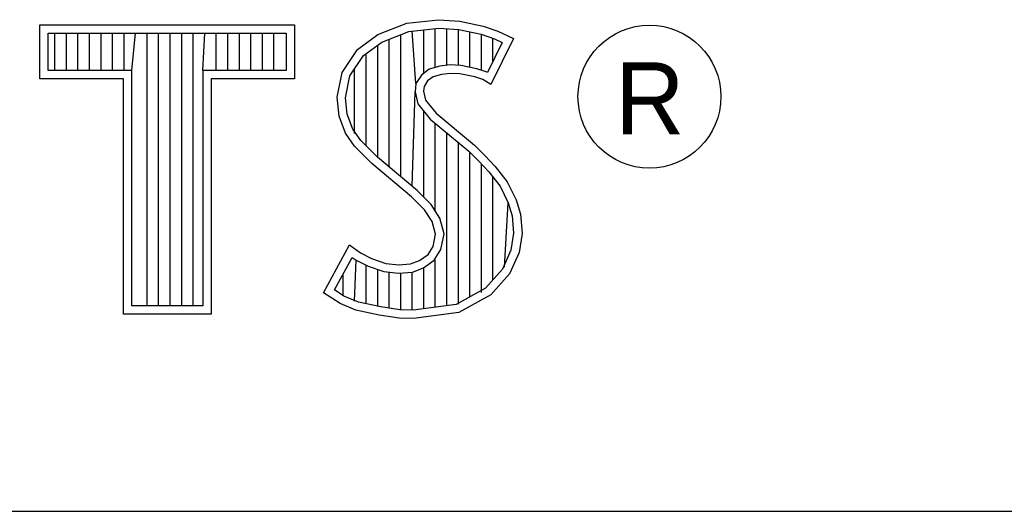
# Model space of a CAD drawing. Header units: inches. Extents: x -137 to 34, y 0 to 22.
# Tile 31 of 37: x 30.461 to 31.034, y 2.38 to 2.666. Entities that reach past the tile are written whole.
import ezdxf

# ---------------------------------------------------------------- set-up
doc = ezdxf.new("R2010")
doc.units = ezdxf.units.IN
doc.header["$LTSCALE"] = 1.87
doc.header["$MEASUREMENT"] = 0
doc.layers.get('0').update_dxf_attribs({"linetype": 'CONTINUOUS'})
doc.styles.get("Standard").update_dxf_attribs({"font": 'txt', "width": 0.8})

msp = doc.modelspace()

# ---------------------------------------------------------------- linework, layer by layer
at = {"color": 2, "linetype": 'CONTINUOUS'}
for p, q in [((30.68633, 2.66417), (30.70487, 2.6662)), ((30.70487, 2.6662), (30.71733, 2.66533)), ((30.47276, 2.66314), (30.62109, 2.66314)), ((30.47276, 2.63172), (30.47276, 2.66314)), ((30.62109, 2.66314), (30.62109, 2.63172)), ((30.66954, 2.65751), (30.68633, 2.66417)), ((30.68752, 2.65939), (30.70497, 2.6613)), ((30.6963, 2.63502), (30.6963, 2.66035)), ((30.70301, 2.63838), (30.70301, 2.66108)), ((30.70497, 2.6613), (30.71664, 2.66048)), ((30.70972, 2.63961), (30.70972, 2.66097)), ((30.71643, 2.63958), (30.71643, 2.6605)), ((30.71664, 2.66048), (30.72963, 2.65772)), ((30.71733, 2.66533), (30.73094, 2.66243)), ((30.73094, 2.66243), (30.73934, 2.65954)), ((30.47765, 2.65826), (30.61621, 2.65826)), ((30.47765, 2.6366), (30.47765, 2.65826)), ((30.48153, 2.6366), (30.48153, 2.65826)), ((30.48824, 2.6366), (30.48824, 2.65826)), ((30.49495, 2.6366), (30.49495, 2.65826)), ((30.50166, 2.6366), (30.50166, 2.65826)), ((30.50837, 2.6366), (30.50837, 2.65826)), ((30.51509, 2.6366), (30.51509, 2.65826)), ((30.5218, 2.6366), (30.5218, 2.65826)), ((30.52629, 2.6366), (30.52851, 2.65826)), ((30.53522, 2.49958), (30.53522, 2.65826)), ((30.54193, 2.49958), (30.54193, 2.65826)), ((30.54864, 2.49958), (30.54864, 2.65826)), ((30.55536, 2.49958), (30.55536, 2.65826)), ((30.56207, 2.49958), (30.56207, 2.65826)), ((30.56756, 2.6366), (30.56878, 2.65826)), ((30.57549, 2.6366), (30.57549, 2.65826)), ((30.5822, 2.6366), (30.5822, 2.65826)), ((30.58891, 2.6366), (30.58891, 2.65826)), ((30.59563, 2.6366), (30.59563, 2.65826)), ((30.60234, 2.6366), (30.60234, 2.65826)), ((30.60905, 2.6366), (30.60905, 2.65826)), ((30.61621, 2.65826), (30.61621, 2.6366)), ((30.65766, 2.64883), (30.66954, 2.65751)), ((30.67191, 2.6532), (30.68752, 2.65939)), ((30.67616, 2.58044), (30.67616, 2.65489)), ((30.68288, 2.57482), (30.68288, 2.65755)), ((30.69173, 2.62905), (30.68959, 2.65962)), ((30.72315, 2.63845), (30.72315, 2.6591)), ((30.72963, 2.65772), (30.7375, 2.65501)), ((30.72986, 2.63682), (30.72986, 2.65764)), ((30.74861, 2.6552), (30.73528, 2.62856)), ((30.73657, 2.64204), (30.73657, 2.65533)), ((30.7375, 2.65501), (30.742, 2.6529)), ((30.73934, 2.65954), (30.74861, 2.6552)), ((30.64868, 2.63551), (30.65766, 2.64883)), ((30.66123, 2.64539), (30.67191, 2.6532)), ((30.66945, 2.58604), (30.66945, 2.65141)), ((30.742, 2.6529), (30.73332, 2.63554)), ((30.65328, 2.63359), (30.66123, 2.64539)), ((30.66274, 2.59275), (30.66274, 2.6465)), ((30.65603, 2.59994), (30.65603, 2.63768)), ((30.6995, 2.63735), (30.69488, 2.63399)), ((30.70564, 2.63916), (30.6995, 2.63735)), ((30.71168, 2.63983), (30.70564, 2.63916)), ((30.71794, 2.6395), (30.71168, 2.63983)), ((30.72722, 2.63764), (30.71794, 2.6395)), ((30.7327, 2.63593), (30.72722, 2.63764)), ((30.52141, 2.63172), (30.47276, 2.63172)), ((30.52629, 2.6366), (30.47765, 2.6366)), ((30.52141, 2.4947), (30.52141, 2.63172)), ((30.52629, 2.49958), (30.52629, 2.6366)), ((30.61621, 2.6366), (30.56756, 2.6366)), ((30.56756, 2.6366), (30.56756, 2.49958)), ((30.62109, 2.63172), (30.57245, 2.63172)), ((30.57245, 2.63172), (30.57245, 2.4947)), ((30.64578, 2.62103), (30.64868, 2.63551)), ((30.65072, 2.6208), (30.65328, 2.63359)), ((30.69488, 2.63399), (30.69173, 2.62905)), ((30.70169, 2.6329), (30.6985, 2.63059)), ((30.70661, 2.63435), (30.70169, 2.6329)), ((30.71182, 2.63493), (30.70661, 2.63435)), ((30.71733, 2.63464), (30.71182, 2.63493)), ((30.72601, 2.6329), (30.71733, 2.63464)), ((30.73065, 2.63146), (30.72601, 2.6329)), ((30.73528, 2.62856), (30.73065, 2.63146)), ((30.73332, 2.63554), (30.7327, 2.63593)), ((30.69173, 2.62905), (30.69125, 2.62421)), ((30.69647, 2.6274), (30.69618, 2.62451)), ((30.6985, 2.63059), (30.69647, 2.6274)), ((30.64694, 2.61003), (30.64578, 2.62103)), ((30.65173, 2.61118), (30.65072, 2.6208)), ((30.68959, 2.5692), (30.69125, 2.62421)), ((30.69125, 2.62421), (30.69282, 2.61712)), ((30.69618, 2.62451), (30.69734, 2.6193)), ((30.69282, 2.61712), (30.69993, 2.60832)), ((30.69734, 2.6193), (30.70342, 2.61177)), ((30.65071, 2.60019), (30.64694, 2.61003)), ((30.65506, 2.60248), (30.65173, 2.61118)), ((30.6963, 2.56297), (30.6963, 2.61282)), ((30.70342, 2.61177), (30.72573, 2.59324)), ((30.69993, 2.60832), (30.72243, 2.58963)), ((30.70301, 2.55482), (30.70301, 2.60577)), ((30.65592, 2.59266), (30.65071, 2.60019)), ((30.65968, 2.5958), (30.65506, 2.60248)), ((30.70972, 2.49967), (30.70972, 2.60019)), ((30.66606, 2.58253), (30.65592, 2.59266)), ((30.66372, 2.59177), (30.65968, 2.5958)), ((30.66936, 2.58613), (30.66372, 2.59177)), ((30.71643, 2.50056), (30.71643, 2.59461)), ((30.72573, 2.59324), (30.73181, 2.58716)), ((30.69253, 2.56674), (30.66936, 2.58613)), ((30.72243, 2.58963), (30.72832, 2.58375)), ((30.72315, 2.50487), (30.72315, 2.58892)), ((30.73181, 2.58716), (30.73789, 2.58079)), ((30.68923, 2.56313), (30.66606, 2.58253)), ((30.72832, 2.58375), (30.73419, 2.5776)), ((30.72986, 2.50738), (30.72986, 2.58214)), ((30.73789, 2.58079), (30.74484, 2.57182)), ((30.73419, 2.5776), (30.74069, 2.56921)), ((30.73657, 2.51479), (30.73657, 2.57453)), ((30.74069, 2.56921), (30.74551, 2.55957)), ((30.74484, 2.57182), (30.75006, 2.5614)), ((30.69676, 2.5556), (30.68923, 2.56313)), ((30.70061, 2.55866), (30.69253, 2.56674)), ((30.70562, 2.55065), (30.70061, 2.55866)), ((30.74328, 2.52221), (30.74551, 2.55957)), ((30.74551, 2.55957), (30.74784, 2.55208)), ((30.75006, 2.5614), (30.75266, 2.553)), ((30.70111, 2.54866), (30.69676, 2.5556)), ((30.74784, 2.55208), (30.74862, 2.5419)), ((30.75266, 2.553), (30.75353, 2.54171)), ((30.70313, 2.54142), (30.70111, 2.54866)), ((30.70815, 2.54161), (30.70562, 2.55065)), ((30.70169, 2.53418), (30.70313, 2.54142)), ((30.7063, 2.53235), (30.70815, 2.54161)), ((30.74862, 2.5419), (30.74707, 2.5321)), ((30.75353, 2.54171), (30.75179, 2.53071)), ((30.63796, 2.50726), (30.65303, 2.53505)), ((30.65303, 2.53505), (30.6594, 2.53042)), ((30.69879, 2.52955), (30.70169, 2.53418)), ((30.6594, 2.53042), (30.66577, 2.52723)), ((30.69386, 2.52608), (30.69879, 2.52955)), ((30.70241, 2.52613), (30.7063, 2.53235)), ((30.74707, 2.5321), (30.74214, 2.52095)), ((30.75179, 2.53071), (30.74629, 2.51826)), ((30.64438, 2.50885), (30.65466, 2.52782)), ((30.65466, 2.52782), (30.65685, 2.52623)), ((30.65603, 2.50228), (30.65685, 2.52623)), ((30.65685, 2.52623), (30.66388, 2.52272)), ((30.66274, 2.50085), (30.66274, 2.52311)), ((30.66388, 2.52272), (30.67308, 2.51955)), ((30.66577, 2.52723), (30.67417, 2.52434)), ((30.67417, 2.52434), (30.6817, 2.52347)), ((30.6817, 2.52347), (30.68865, 2.52405)), ((30.68865, 2.52405), (30.69386, 2.52608)), ((30.69619, 2.52174), (30.70241, 2.52613)), ((30.70301, 2.49879), (30.70301, 2.52655)), ((30.64932, 2.50543), (30.64932, 2.51796)), ((30.66945, 2.49931), (30.66945, 2.5208)), ((30.67308, 2.51955), (30.68162, 2.51857)), ((30.67616, 2.4983), (30.67616, 2.51919)), ((30.68162, 2.51857), (30.68976, 2.51924)), ((30.68288, 2.49729), (30.68288, 2.51842)), ((30.68959, 2.49702), (30.68959, 2.51918)), ((30.68976, 2.51924), (30.69619, 2.52174)), ((30.6963, 2.4979), (30.6963, 2.52178)), ((30.74214, 2.52095), (30.7322, 2.50996)), ((30.74629, 2.51826), (30.73528, 2.5061)), ((30.64752, 2.50089), (30.63796, 2.50726)), ((30.64982, 2.50522), (30.64438, 2.50885)), ((30.7322, 2.50996), (30.71518, 2.50039)), ((30.73528, 2.5061), (30.71675, 2.49568)), ((30.56756, 2.49958), (30.52629, 2.49958)), ((30.65679, 2.49712), (30.64752, 2.50089)), ((30.65823, 2.50181), (30.64982, 2.50522)), ((30.67127, 2.49903), (30.65823, 2.50181)), ((30.71518, 2.50039), (30.69015, 2.49709)), ((30.57245, 2.4947), (30.52141, 2.4947)), ((30.6704, 2.49423), (30.65679, 2.49712)), ((30.68199, 2.49249), (30.6704, 2.49423)), ((30.68244, 2.49736), (30.67127, 2.49903)), ((30.69015, 2.49709), (30.68244, 2.49736)), ((30.71675, 2.49568), (30.69039, 2.4922)), ((30.69039, 2.4922), (30.68199, 2.49249)), ((28.72307, 2.38), (33.50002, 2.38))]:
    msp.add_line(p, q, dxfattribs=at)
msp.add_circle((30.82769, 2.62139), 0.04161, dxfattribs=at)

# ---------------------------------------------------------------- texts
msp.add_text('R', height=0.04198, dxfattribs=at).set_placement((30.80762, 2.59937))

doc.saveas('drawing.dxf')
